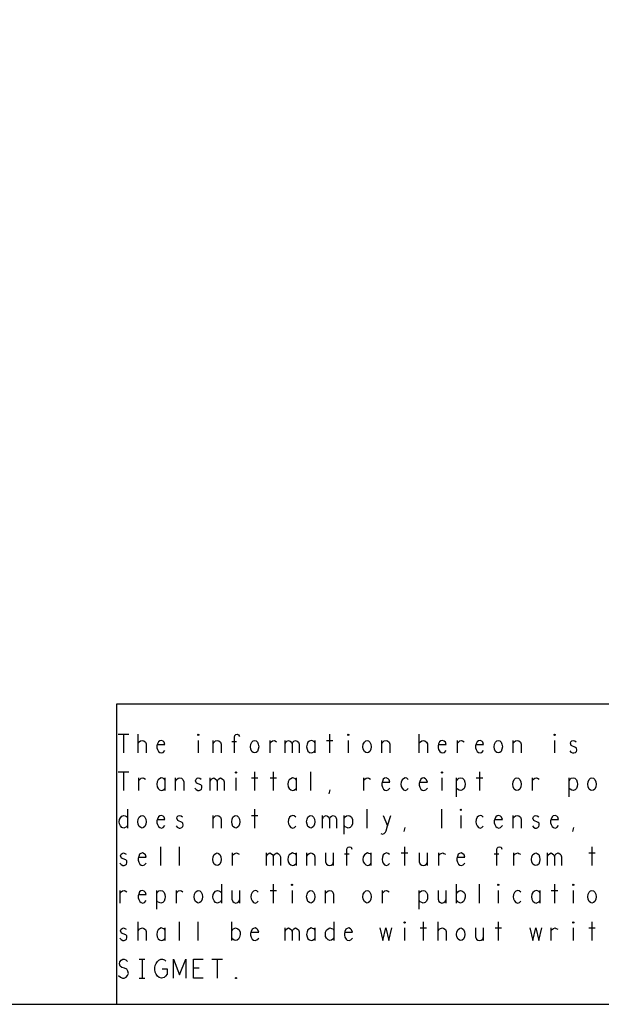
# Model space of a CAD drawing. Extents: x 23.5 to 56.5, y 21.5 to 42.5.
# Tile 8 of 11: x 44 to 47.1, y 21.5 to 26.8. Entities that reach past the tile are written whole.
import ezdxf

# ---------------------------------------------------------------- set-up
doc = ezdxf.new("R2010")
doc.units = 0
doc.layers.add('RVP8-TX_d_tas', color=2, linetype='CONTINUOUS')

msp = doc.modelspace()

# ---------------------------------------------------------------- linework, layer by layer
at = {"layer": 'RVP8-TX_d_tas'}
for points in [[(23.545, 21.545), (56.545, 21.545), (56.545, 42.545), (23.545, 42.545), (23.545, 21.545), (23.545, 21.545)], [(44.907, 22.978), (44.905, 22.98), (44.905, 22.983), (44.907, 22.985), (44.91, 22.983), (44.91, 22.98), (44.907, 22.978)], [(45.207, 22.885), (45.2, 22.887), (45.192, 22.893), (45.187, 22.905), (45.185, 22.918), (45.187, 22.932), (45.192, 22.943), (45.2, 22.95), (45.207, 22.952), (45.215, 22.95), (45.223, 22.943), (45.227, 22.932), (45.229, 22.918), (45.227, 22.905), (45.223, 22.893), (45.215, 22.887), (45.207, 22.885)], [(45.707, 22.978), (45.705, 22.98), (45.705, 22.983), (45.707, 22.985), (45.71, 22.983), (45.71, 22.98), (45.707, 22.978)], [(45.807, 22.885), (45.8, 22.887), (45.793, 22.893), (45.787, 22.905), (45.785, 22.918), (45.787, 22.932), (45.793, 22.943), (45.8, 22.95), (45.807, 22.952), (45.815, 22.95), (45.822, 22.943), (45.827, 22.932), (45.829, 22.918), (45.827, 22.905), (45.822, 22.893), (45.815, 22.887), (45.807, 22.885)], [(46.507, 22.885), (46.5, 22.887), (46.492, 22.893), (46.487, 22.905), (46.485, 22.918), (46.487, 22.932), (46.492, 22.943), (46.5, 22.95), (46.507, 22.952), (46.515, 22.95), (46.522, 22.943), (46.527, 22.932), (46.529, 22.918), (46.527, 22.905), (46.522, 22.893), (46.515, 22.887), (46.507, 22.885)], [(46.807, 22.978), (46.805, 22.98), (46.805, 22.983), (46.807, 22.985), (46.81, 22.983), (46.81, 22.98), (46.807, 22.978)], [(45.107, 22.778), (45.105, 22.78), (45.105, 22.783), (45.107, 22.785), (45.11, 22.783), (45.11, 22.78), (45.107, 22.778)], [(46.207, 22.778), (46.205, 22.78), (46.205, 22.783), (46.207, 22.785), (46.21, 22.783), (46.21, 22.78), (46.207, 22.778)], [(46.607, 22.685), (46.6, 22.687), (46.592, 22.693), (46.587, 22.705), (46.585, 22.718), (46.587, 22.732), (46.592, 22.743), (46.6, 22.75), (46.607, 22.752), (46.615, 22.75), (46.622, 22.743), (46.627, 22.732), (46.629, 22.718), (46.627, 22.705), (46.622, 22.693), (46.615, 22.687), (46.607, 22.685)], [(47.007, 22.685), (47, 22.687), (46.992, 22.693), (46.987, 22.705), (46.985, 22.718), (46.987, 22.732), (46.992, 22.743), (47, 22.75), (47.007, 22.752), (47.015, 22.75), (47.022, 22.743), (47.027, 22.732), (47.029, 22.718), (47.027, 22.705), (47.022, 22.693), (47.015, 22.687), (47.007, 22.685)], [(46.307, 22.578), (46.305, 22.58), (46.305, 22.583), (46.307, 22.585), (46.31, 22.583), (46.31, 22.58), (46.307, 22.578)], [(44.607, 22.485), (44.6, 22.487), (44.592, 22.493), (44.587, 22.505), (44.585, 22.518), (44.587, 22.532), (44.592, 22.543), (44.6, 22.55), (44.607, 22.552), (44.615, 22.55), (44.622, 22.543), (44.627, 22.532), (44.629, 22.518), (44.627, 22.505), (44.622, 22.493), (44.615, 22.487), (44.607, 22.485)], [(45.107, 22.485), (45.1, 22.487), (45.092, 22.493), (45.087, 22.505), (45.085, 22.518), (45.087, 22.532), (45.092, 22.543), (45.1, 22.55), (45.107, 22.552), (45.115, 22.55), (45.122, 22.543), (45.127, 22.532), (45.129, 22.518), (45.127, 22.505), (45.122, 22.493), (45.115, 22.487), (45.107, 22.485)], [(45.507, 22.485), (45.5, 22.487), (45.492, 22.493), (45.487, 22.505), (45.485, 22.518), (45.487, 22.532), (45.492, 22.543), (45.5, 22.55), (45.507, 22.552), (45.515, 22.55), (45.522, 22.543), (45.527, 22.532), (45.529, 22.518), (45.527, 22.505), (45.522, 22.493), (45.515, 22.487), (45.507, 22.485)], [(45.007, 22.285), (45, 22.287), (44.992, 22.293), (44.987, 22.305), (44.985, 22.318), (44.987, 22.332), (44.992, 22.343), (45, 22.35), (45.007, 22.352), (45.015, 22.35), (45.022, 22.343), (45.027, 22.332), (45.029, 22.318), (45.027, 22.305), (45.022, 22.293), (45.015, 22.287), (45.007, 22.285)], [(46.707, 22.285), (46.7, 22.287), (46.692, 22.293), (46.687, 22.305), (46.685, 22.318), (46.687, 22.332), (46.692, 22.343), (46.7, 22.35), (46.707, 22.352), (46.715, 22.35), (46.723, 22.343), (46.727, 22.332), (46.729, 22.318), (46.727, 22.305), (46.723, 22.293), (46.715, 22.287), (46.707, 22.285)], [(45.407, 22.178), (45.405, 22.18), (45.405, 22.183), (45.407, 22.185), (45.41, 22.183), (45.41, 22.18), (45.407, 22.178)], [(46.507, 22.178), (46.505, 22.18), (46.505, 22.183), (46.507, 22.185), (46.51, 22.183), (46.51, 22.18), (46.507, 22.178)], [(46.907, 22.178), (46.905, 22.18), (46.905, 22.183), (46.907, 22.185), (46.91, 22.183), (46.91, 22.18), (46.907, 22.178)], [(44.907, 22.085), (44.9, 22.087), (44.892, 22.093), (44.887, 22.105), (44.885, 22.118), (44.887, 22.132), (44.892, 22.143), (44.9, 22.15), (44.907, 22.152), (44.915, 22.15), (44.922, 22.143), (44.927, 22.132), (44.929, 22.118), (44.927, 22.105), (44.922, 22.093), (44.915, 22.087), (44.907, 22.085)], [(45.507, 22.085), (45.5, 22.087), (45.492, 22.093), (45.487, 22.105), (45.485, 22.118), (45.487, 22.132), (45.492, 22.143), (45.5, 22.15), (45.507, 22.152), (45.515, 22.15), (45.522, 22.143), (45.527, 22.132), (45.529, 22.118), (45.527, 22.105), (45.522, 22.093), (45.515, 22.087), (45.507, 22.085)], [(45.807, 22.085), (45.8, 22.087), (45.793, 22.093), (45.787, 22.105), (45.785, 22.118), (45.787, 22.132), (45.793, 22.143), (45.8, 22.15), (45.807, 22.152), (45.815, 22.15), (45.822, 22.143), (45.827, 22.132), (45.829, 22.118), (45.827, 22.105), (45.822, 22.093), (45.815, 22.087), (45.807, 22.085)], [(47.007, 22.085), (47, 22.087), (46.992, 22.093), (46.987, 22.105), (46.985, 22.118), (46.987, 22.132), (46.992, 22.143), (47, 22.15), (47.007, 22.152), (47.015, 22.15), (47.022, 22.143), (47.027, 22.132), (47.029, 22.118), (47.027, 22.105), (47.022, 22.093), (47.015, 22.087), (47.007, 22.085)], [(46.007, 21.978), (46.005, 21.98), (46.005, 21.983), (46.007, 21.985), (46.01, 21.983), (46.01, 21.98), (46.007, 21.978)], [(46.307, 21.885), (46.3, 21.887), (46.293, 21.893), (46.287, 21.905), (46.285, 21.918), (46.287, 21.932), (46.293, 21.943), (46.3, 21.95), (46.307, 21.952), (46.315, 21.95), (46.322, 21.943), (46.327, 21.932), (46.329, 21.918), (46.327, 21.905), (46.322, 21.893), (46.315, 21.887), (46.307, 21.885)], [(46.907, 21.978), (46.905, 21.98), (46.905, 21.983), (46.907, 21.985), (46.91, 21.983), (46.91, 21.98), (46.907, 21.978)], [(45.107, 21.682), (45.105, 21.683), (45.105, 21.687), (45.107, 21.688), (45.11, 21.687), (45.11, 21.683), (45.107, 21.682), (45.107, 21.682)]]:
    msp.add_lwpolyline(points, close=True, dxfattribs=at)
for points in [[(50.345, 23.145), (44.47, 23.145), (44.47, 21.545)], [(44.479, 22.985), (44.536, 22.985)], [(44.507, 22.985), (44.507, 22.885)], [(44.586, 22.885), (44.586, 22.985)], [(44.586, 22.937), (44.592, 22.945), (44.599, 22.95), (44.609, 22.952), (44.616, 22.95), (44.625, 22.943), (44.629, 22.933), (44.629, 22.885)], [(44.689, 22.93), (44.729, 22.93), (44.725, 22.942), (44.719, 22.948), (44.71, 22.952), (44.701, 22.95), (44.694, 22.945), (44.689, 22.933), (44.686, 22.923), (44.686, 22.913), (44.689, 22.903), (44.695, 22.893), (44.702, 22.887), (44.711, 22.885), (44.72, 22.888), (44.729, 22.898)], [(44.907, 22.952), (44.907, 22.885)], [(44.986, 22.885), (44.986, 22.952)], [(44.986, 22.935), (44.991, 22.943), (44.999, 22.95), (45.009, 22.952), (45.017, 22.95), (45.025, 22.943), (45.029, 22.932), (45.029, 22.885)], [(45.111, 22.945), (45.086, 22.945)], [(45.1, 22.885), (45.1, 22.97), (45.102, 22.978), (45.107, 22.983), (45.115, 22.985), (45.122, 22.982), (45.126, 22.973)], [(45.29, 22.885), (45.29, 22.952)], [(45.29, 22.938), (45.296, 22.945), (45.302, 22.95), (45.311, 22.952), (45.317, 22.95), (45.325, 22.945)], [(45.37, 22.885), (45.37, 22.952)], [(45.37, 22.933), (45.374, 22.942), (45.38, 22.948), (45.389, 22.952), (45.397, 22.948), (45.404, 22.942), (45.407, 22.933), (45.407, 22.885)], [(45.407, 22.933), (45.411, 22.942), (45.417, 22.948), (45.426, 22.952), (45.435, 22.948), (45.441, 22.942), (45.445, 22.932), (45.445, 22.885)], [(45.53, 22.94), (45.525, 22.947), (45.517, 22.95), (45.509, 22.952), (45.5, 22.948), (45.492, 22.942), (45.487, 22.932), (45.485, 22.918), (45.487, 22.905), (45.492, 22.895), (45.5, 22.888), (45.509, 22.885), (45.517, 22.887), (45.525, 22.892), (45.53, 22.898)], [(45.53, 22.885), (45.53, 22.952)], [(45.59, 22.952), (45.625, 22.952)], [(45.607, 22.985), (45.607, 22.885)], [(45.707, 22.952), (45.707, 22.885)], [(45.886, 22.885), (45.886, 22.952)], [(45.886, 22.935), (45.891, 22.943), (45.899, 22.95), (45.909, 22.952), (45.917, 22.95), (45.925, 22.943), (45.929, 22.932), (45.929, 22.885)], [(46.086, 22.885), (46.086, 22.985)], [(46.086, 22.937), (46.092, 22.945), (46.099, 22.95), (46.109, 22.952), (46.116, 22.95), (46.125, 22.943), (46.129, 22.933), (46.129, 22.885)], [(46.189, 22.93), (46.229, 22.93), (46.225, 22.942), (46.219, 22.948), (46.21, 22.952), (46.201, 22.95), (46.194, 22.945), (46.189, 22.933), (46.186, 22.923), (46.186, 22.913), (46.189, 22.903), (46.195, 22.893), (46.202, 22.887), (46.211, 22.885), (46.22, 22.888), (46.229, 22.898)], [(46.29, 22.885), (46.29, 22.952)], [(46.29, 22.938), (46.296, 22.945), (46.302, 22.95), (46.311, 22.952), (46.317, 22.95), (46.325, 22.945)], [(46.389, 22.93), (46.429, 22.93), (46.425, 22.942), (46.419, 22.948), (46.41, 22.952), (46.401, 22.95), (46.394, 22.945), (46.389, 22.933), (46.386, 22.923), (46.386, 22.913), (46.389, 22.903), (46.395, 22.893), (46.402, 22.887), (46.411, 22.885), (46.42, 22.888), (46.429, 22.898)], [(46.586, 22.885), (46.586, 22.952)], [(46.586, 22.935), (46.591, 22.943), (46.599, 22.95), (46.609, 22.952), (46.617, 22.95), (46.625, 22.943), (46.629, 22.932), (46.629, 22.885)], [(46.807, 22.952), (46.807, 22.885)], [(46.889, 22.897), (46.895, 22.89), (46.904, 22.885), (46.911, 22.885), (46.919, 22.888), (46.924, 22.893), (46.926, 22.9), (46.925, 22.91), (46.92, 22.915), (46.897, 22.925), (46.892, 22.937), (46.895, 22.945), (46.9, 22.95), (46.907, 22.952), (46.915, 22.95), (46.922, 22.945)], [(44.479, 22.785), (44.536, 22.785)], [(44.507, 22.785), (44.507, 22.685)], [(45.207, 22.785), (45.207, 22.685)], [(45.307, 22.785), (45.307, 22.685)], [(45.507, 22.685), (45.507, 22.785)], [(46.407, 22.785), (46.407, 22.685)], [(44.59, 22.685), (44.59, 22.752)], [(44.59, 22.738), (44.596, 22.745), (44.602, 22.75), (44.611, 22.752), (44.617, 22.75), (44.625, 22.745)], [(44.73, 22.74), (44.725, 22.747), (44.717, 22.75), (44.709, 22.752), (44.7, 22.748), (44.692, 22.742), (44.687, 22.732), (44.685, 22.718), (44.687, 22.705), (44.692, 22.695), (44.7, 22.688), (44.709, 22.685), (44.717, 22.687), (44.725, 22.692), (44.73, 22.698)], [(44.73, 22.685), (44.73, 22.752)], [(44.786, 22.685), (44.786, 22.752)], [(44.786, 22.735), (44.791, 22.743), (44.799, 22.75), (44.809, 22.752), (44.817, 22.75), (44.825, 22.743), (44.829, 22.732), (44.829, 22.685)], [(44.889, 22.697), (44.895, 22.69), (44.904, 22.685), (44.911, 22.685), (44.919, 22.688), (44.924, 22.693), (44.926, 22.7), (44.925, 22.71), (44.92, 22.715), (44.897, 22.725), (44.892, 22.737), (44.895, 22.745), (44.9, 22.75), (44.907, 22.752), (44.915, 22.75), (44.922, 22.745)], [(44.97, 22.685), (44.97, 22.752)], [(44.97, 22.733), (44.974, 22.742), (44.98, 22.748), (44.989, 22.752), (44.997, 22.748), (45.004, 22.742), (45.007, 22.733), (45.007, 22.685)], [(45.007, 22.733), (45.011, 22.742), (45.017, 22.748), (45.026, 22.752), (45.035, 22.748), (45.041, 22.742), (45.045, 22.732), (45.045, 22.685)], [(45.107, 22.752), (45.107, 22.685)], [(45.19, 22.752), (45.225, 22.752)], [(45.29, 22.752), (45.325, 22.752)], [(45.43, 22.74), (45.425, 22.747), (45.417, 22.75), (45.409, 22.752), (45.4, 22.748), (45.392, 22.742), (45.387, 22.732), (45.385, 22.718), (45.387, 22.705), (45.392, 22.695), (45.4, 22.688), (45.409, 22.685), (45.417, 22.687), (45.425, 22.692), (45.43, 22.698)], [(45.43, 22.685), (45.43, 22.752)], [(45.79, 22.685), (45.79, 22.752)], [(45.79, 22.738), (45.796, 22.745), (45.802, 22.75), (45.811, 22.752), (45.817, 22.75), (45.825, 22.745)], [(45.889, 22.73), (45.929, 22.73), (45.925, 22.742), (45.919, 22.748), (45.91, 22.752), (45.901, 22.75), (45.894, 22.745), (45.889, 22.733), (45.886, 22.723), (45.886, 22.713), (45.889, 22.703), (45.895, 22.693), (45.902, 22.687), (45.911, 22.685), (45.92, 22.688), (45.929, 22.698)], [(46.027, 22.743), (46.019, 22.75), (46.011, 22.752), (46.001, 22.748), (45.994, 22.742), (45.989, 22.73), (45.987, 22.718), (45.989, 22.707), (45.994, 22.697), (46.001, 22.688), (46.011, 22.685), (46.02, 22.688), (46.027, 22.695)], [(46.089, 22.73), (46.129, 22.73), (46.125, 22.742), (46.119, 22.748), (46.11, 22.752), (46.101, 22.75), (46.094, 22.745), (46.089, 22.733), (46.086, 22.723), (46.086, 22.713), (46.089, 22.703), (46.095, 22.693), (46.102, 22.687), (46.111, 22.685), (46.12, 22.688), (46.129, 22.698)], [(46.207, 22.752), (46.207, 22.685)], [(46.285, 22.652), (46.285, 22.752)], [(46.285, 22.737), (46.291, 22.745), (46.297, 22.75), (46.307, 22.752), (46.316, 22.75), (46.325, 22.742), (46.329, 22.73), (46.33, 22.718), (46.329, 22.707), (46.325, 22.695), (46.317, 22.688), (46.307, 22.685), (46.299, 22.687), (46.29, 22.692), (46.285, 22.698)], [(46.39, 22.752), (46.425, 22.752)], [(46.69, 22.685), (46.69, 22.752)], [(46.69, 22.738), (46.696, 22.745), (46.702, 22.75), (46.711, 22.752), (46.717, 22.75), (46.725, 22.745)], [(46.885, 22.652), (46.885, 22.752)], [(46.885, 22.737), (46.891, 22.745), (46.897, 22.75), (46.907, 22.752), (46.916, 22.75), (46.925, 22.742), (46.929, 22.73), (46.93, 22.718), (46.929, 22.707), (46.925, 22.695), (46.917, 22.688), (46.907, 22.685), (46.899, 22.687), (46.89, 22.692), (46.885, 22.698)], [(45.605, 22.667), (45.61, 22.688)], [(44.53, 22.585), (44.53, 22.485)], [(45.207, 22.585), (45.207, 22.485)], [(45.807, 22.485), (45.807, 22.585)], [(46.207, 22.485), (46.207, 22.585)], [(44.53, 22.5), (44.525, 22.492), (44.517, 22.487), (44.509, 22.485), (44.499, 22.488), (44.491, 22.497), (44.486, 22.507), (44.485, 22.518), (44.486, 22.53), (44.491, 22.54), (44.499, 22.548), (44.509, 22.552), (44.517, 22.55), (44.524, 22.547), (44.53, 22.54)], [(44.689, 22.53), (44.729, 22.53), (44.725, 22.542), (44.719, 22.548), (44.71, 22.552), (44.701, 22.55), (44.694, 22.545), (44.689, 22.533), (44.686, 22.523), (44.686, 22.513), (44.689, 22.503), (44.695, 22.493), (44.702, 22.487), (44.711, 22.485), (44.72, 22.488), (44.729, 22.498)], [(44.789, 22.497), (44.795, 22.49), (44.804, 22.485), (44.811, 22.485), (44.819, 22.488), (44.824, 22.493), (44.826, 22.5), (44.825, 22.51), (44.82, 22.515), (44.797, 22.525), (44.793, 22.537), (44.795, 22.545), (44.8, 22.55), (44.807, 22.552), (44.815, 22.55), (44.822, 22.545)], [(44.986, 22.485), (44.986, 22.552)], [(44.986, 22.535), (44.991, 22.543), (44.999, 22.55), (45.009, 22.552), (45.017, 22.55), (45.025, 22.543), (45.029, 22.532), (45.029, 22.485)], [(45.19, 22.552), (45.225, 22.552)], [(45.427, 22.543), (45.419, 22.55), (45.411, 22.552), (45.401, 22.548), (45.394, 22.542), (45.389, 22.53), (45.387, 22.518), (45.389, 22.507), (45.394, 22.497), (45.401, 22.488), (45.411, 22.485), (45.42, 22.488), (45.427, 22.495)], [(45.57, 22.485), (45.57, 22.552)], [(45.57, 22.533), (45.574, 22.542), (45.58, 22.548), (45.589, 22.552), (45.597, 22.548), (45.604, 22.542), (45.607, 22.533), (45.607, 22.485)], [(45.607, 22.533), (45.611, 22.542), (45.617, 22.548), (45.626, 22.552), (45.635, 22.548), (45.641, 22.542), (45.645, 22.532), (45.645, 22.485)], [(45.685, 22.452), (45.685, 22.552)], [(45.685, 22.537), (45.691, 22.545), (45.697, 22.55), (45.707, 22.552), (45.716, 22.55), (45.725, 22.542), (45.729, 22.53), (45.73, 22.518), (45.729, 22.507), (45.725, 22.495), (45.717, 22.488), (45.707, 22.485), (45.699, 22.487), (45.69, 22.492), (45.685, 22.498)], [(45.881, 22.455), (45.889, 22.452), (45.899, 22.455), (45.905, 22.462), (45.91, 22.47), (45.917, 22.497), (45.934, 22.552)], [(45.894, 22.552), (45.917, 22.497)], [(46.307, 22.552), (46.307, 22.485)], [(46.427, 22.543), (46.419, 22.55), (46.411, 22.552), (46.401, 22.548), (46.394, 22.542), (46.389, 22.53), (46.387, 22.518), (46.389, 22.507), (46.394, 22.497), (46.401, 22.488), (46.411, 22.485), (46.42, 22.488), (46.427, 22.495)], [(46.489, 22.53), (46.529, 22.53), (46.525, 22.542), (46.519, 22.548), (46.51, 22.552), (46.501, 22.55), (46.494, 22.545), (46.489, 22.533), (46.486, 22.523), (46.486, 22.513), (46.489, 22.503), (46.495, 22.493), (46.502, 22.487), (46.511, 22.485), (46.52, 22.488), (46.529, 22.498)], [(46.586, 22.485), (46.586, 22.552)], [(46.586, 22.535), (46.591, 22.543), (46.599, 22.55), (46.609, 22.552), (46.617, 22.55), (46.625, 22.543), (46.629, 22.532), (46.629, 22.485)], [(46.689, 22.497), (46.695, 22.49), (46.704, 22.485), (46.711, 22.485), (46.719, 22.488), (46.724, 22.493), (46.726, 22.5), (46.725, 22.51), (46.72, 22.515), (46.697, 22.525), (46.692, 22.537), (46.695, 22.545), (46.7, 22.55), (46.707, 22.552), (46.715, 22.55), (46.723, 22.545)], [(46.789, 22.53), (46.829, 22.53), (46.825, 22.542), (46.819, 22.548), (46.81, 22.552), (46.801, 22.55), (46.794, 22.545), (46.789, 22.533), (46.786, 22.523), (46.786, 22.513), (46.789, 22.503), (46.795, 22.493), (46.802, 22.487), (46.811, 22.485), (46.82, 22.488), (46.829, 22.498)], [(46.005, 22.467), (46.01, 22.488)], [(46.905, 22.467), (46.91, 22.488)], [(44.707, 22.285), (44.707, 22.385)], [(44.807, 22.285), (44.807, 22.385)], [(45.7, 22.285), (45.7, 22.37), (45.702, 22.378), (45.707, 22.383), (45.715, 22.385), (45.723, 22.382), (45.726, 22.373)], [(46.007, 22.385), (46.007, 22.285)], [(46.5, 22.285), (46.5, 22.37), (46.502, 22.378), (46.507, 22.383), (46.515, 22.385), (46.522, 22.382), (46.526, 22.373)], [(47.007, 22.385), (47.007, 22.285)], [(44.489, 22.297), (44.495, 22.29), (44.504, 22.285), (44.511, 22.285), (44.519, 22.288), (44.524, 22.293), (44.526, 22.3), (44.525, 22.31), (44.52, 22.315), (44.497, 22.325), (44.492, 22.337), (44.495, 22.345), (44.5, 22.35), (44.507, 22.352), (44.515, 22.35), (44.522, 22.345)], [(44.589, 22.33), (44.629, 22.33), (44.625, 22.342), (44.619, 22.348), (44.61, 22.352), (44.601, 22.35), (44.594, 22.345), (44.589, 22.333), (44.586, 22.323), (44.586, 22.313), (44.589, 22.303), (44.595, 22.293), (44.602, 22.287), (44.611, 22.285), (44.62, 22.288), (44.629, 22.298)], [(45.09, 22.285), (45.09, 22.352)], [(45.09, 22.338), (45.096, 22.345), (45.102, 22.35), (45.111, 22.352), (45.117, 22.35), (45.125, 22.345)], [(45.27, 22.285), (45.27, 22.352)], [(45.27, 22.333), (45.274, 22.342), (45.28, 22.348), (45.289, 22.352), (45.297, 22.348), (45.304, 22.342), (45.307, 22.333), (45.307, 22.285)], [(45.307, 22.333), (45.311, 22.342), (45.317, 22.348), (45.326, 22.352), (45.335, 22.348), (45.341, 22.342), (45.345, 22.332), (45.345, 22.285)], [(45.43, 22.34), (45.425, 22.347), (45.417, 22.35), (45.409, 22.352), (45.4, 22.348), (45.392, 22.342), (45.387, 22.332), (45.385, 22.318), (45.387, 22.305), (45.392, 22.295), (45.4, 22.288), (45.409, 22.285), (45.417, 22.287), (45.425, 22.292), (45.43, 22.298)], [(45.43, 22.285), (45.43, 22.352)], [(45.486, 22.285), (45.486, 22.352)], [(45.486, 22.335), (45.491, 22.343), (45.499, 22.35), (45.509, 22.352), (45.517, 22.35), (45.525, 22.343), (45.529, 22.332), (45.529, 22.285)], [(45.586, 22.352), (45.586, 22.305), (45.591, 22.293), (45.599, 22.287), (45.607, 22.285), (45.616, 22.287), (45.624, 22.293), (45.629, 22.305)], [(45.629, 22.285), (45.629, 22.352)], [(45.711, 22.345), (45.686, 22.345)], [(45.83, 22.34), (45.825, 22.347), (45.817, 22.35), (45.809, 22.352), (45.8, 22.348), (45.793, 22.342), (45.787, 22.332), (45.785, 22.318), (45.787, 22.305), (45.793, 22.295), (45.8, 22.288), (45.809, 22.285), (45.817, 22.287), (45.825, 22.292), (45.83, 22.298)], [(45.83, 22.285), (45.83, 22.352)], [(45.927, 22.343), (45.919, 22.35), (45.911, 22.352), (45.901, 22.348), (45.894, 22.342), (45.889, 22.33), (45.887, 22.318), (45.889, 22.307), (45.894, 22.297), (45.901, 22.288), (45.911, 22.285), (45.92, 22.288), (45.927, 22.295)], [(45.99, 22.352), (46.025, 22.352)], [(46.086, 22.352), (46.086, 22.305), (46.091, 22.293), (46.099, 22.287), (46.107, 22.285), (46.116, 22.287), (46.124, 22.293), (46.129, 22.305)], [(46.129, 22.285), (46.129, 22.352)], [(46.19, 22.285), (46.19, 22.352)], [(46.19, 22.338), (46.196, 22.345), (46.202, 22.35), (46.211, 22.352), (46.217, 22.35), (46.225, 22.345)], [(46.289, 22.33), (46.329, 22.33), (46.325, 22.342), (46.319, 22.348), (46.31, 22.352), (46.301, 22.35), (46.294, 22.345), (46.289, 22.333), (46.286, 22.323), (46.286, 22.313), (46.289, 22.303), (46.295, 22.293), (46.302, 22.287), (46.311, 22.285), (46.32, 22.288), (46.329, 22.298)], [(46.511, 22.345), (46.486, 22.345)], [(46.59, 22.285), (46.59, 22.352)], [(46.59, 22.338), (46.596, 22.345), (46.602, 22.35), (46.611, 22.352), (46.617, 22.35), (46.625, 22.345)], [(46.77, 22.285), (46.77, 22.352)], [(46.77, 22.333), (46.774, 22.342), (46.78, 22.348), (46.789, 22.352), (46.797, 22.348), (46.804, 22.342), (46.807, 22.333), (46.807, 22.285)], [(46.807, 22.333), (46.811, 22.342), (46.817, 22.348), (46.826, 22.352), (46.835, 22.348), (46.841, 22.342), (46.845, 22.332), (46.845, 22.285)], [(46.99, 22.352), (47.025, 22.352)], [(45.03, 22.185), (45.03, 22.085)], [(45.307, 22.185), (45.307, 22.085)], [(46.285, 22.085), (46.285, 22.185)], [(46.407, 22.085), (46.407, 22.185)], [(46.807, 22.185), (46.807, 22.085)], [(44.49, 22.085), (44.49, 22.152)], [(44.49, 22.138), (44.496, 22.145), (44.502, 22.15), (44.511, 22.152), (44.517, 22.15), (44.525, 22.145)], [(44.589, 22.13), (44.629, 22.13), (44.625, 22.142), (44.619, 22.148), (44.61, 22.152), (44.601, 22.15), (44.594, 22.145), (44.589, 22.133), (44.586, 22.123), (44.586, 22.113), (44.589, 22.103), (44.595, 22.093), (44.602, 22.087), (44.611, 22.085), (44.62, 22.088), (44.629, 22.098)], [(44.685, 22.052), (44.685, 22.152)], [(44.685, 22.137), (44.691, 22.145), (44.697, 22.15), (44.707, 22.152), (44.716, 22.15), (44.725, 22.142), (44.729, 22.13), (44.73, 22.118), (44.729, 22.107), (44.725, 22.095), (44.717, 22.088), (44.707, 22.085), (44.699, 22.087), (44.69, 22.092), (44.685, 22.098)], [(44.79, 22.085), (44.79, 22.152)], [(44.79, 22.138), (44.796, 22.145), (44.802, 22.15), (44.811, 22.152), (44.817, 22.15), (44.825, 22.145)], [(45.03, 22.1), (45.025, 22.092), (45.017, 22.087), (45.009, 22.085), (44.999, 22.088), (44.991, 22.097), (44.986, 22.107), (44.985, 22.118), (44.986, 22.13), (44.991, 22.14), (44.999, 22.148), (45.009, 22.152), (45.017, 22.15), (45.024, 22.147), (45.03, 22.14)], [(45.086, 22.152), (45.086, 22.105), (45.091, 22.093), (45.099, 22.087), (45.107, 22.085), (45.116, 22.087), (45.124, 22.093), (45.129, 22.105)], [(45.129, 22.085), (45.129, 22.152)], [(45.227, 22.143), (45.219, 22.15), (45.211, 22.152), (45.201, 22.148), (45.194, 22.142), (45.189, 22.13), (45.187, 22.118), (45.189, 22.107), (45.194, 22.097), (45.201, 22.088), (45.211, 22.085), (45.22, 22.088), (45.227, 22.095)], [(45.29, 22.152), (45.325, 22.152)], [(45.407, 22.152), (45.407, 22.085)], [(45.586, 22.085), (45.586, 22.152)], [(45.586, 22.135), (45.591, 22.143), (45.599, 22.15), (45.609, 22.152), (45.617, 22.15), (45.625, 22.143), (45.629, 22.132), (45.629, 22.085)], [(45.89, 22.085), (45.89, 22.152)], [(45.89, 22.138), (45.896, 22.145), (45.902, 22.15), (45.911, 22.152), (45.917, 22.15), (45.925, 22.145)], [(46.085, 22.052), (46.085, 22.152)], [(46.085, 22.137), (46.091, 22.145), (46.097, 22.15), (46.107, 22.152), (46.116, 22.15), (46.125, 22.142), (46.129, 22.13), (46.13, 22.118), (46.129, 22.107), (46.125, 22.095), (46.117, 22.088), (46.107, 22.085), (46.099, 22.087), (46.09, 22.092), (46.085, 22.098)], [(46.186, 22.152), (46.186, 22.105), (46.191, 22.093), (46.199, 22.087), (46.207, 22.085), (46.216, 22.087), (46.224, 22.093), (46.229, 22.105)], [(46.229, 22.085), (46.229, 22.152)], [(46.285, 22.135), (46.291, 22.145), (46.299, 22.15), (46.306, 22.152), (46.317, 22.148), (46.325, 22.142), (46.33, 22.13), (46.33, 22.117), (46.327, 22.103), (46.322, 22.093), (46.314, 22.087), (46.306, 22.085), (46.299, 22.087), (46.291, 22.092), (46.285, 22.1)], [(46.507, 22.152), (46.507, 22.085)], [(46.627, 22.143), (46.619, 22.15), (46.611, 22.152), (46.601, 22.148), (46.594, 22.142), (46.589, 22.13), (46.587, 22.118), (46.589, 22.107), (46.594, 22.097), (46.601, 22.088), (46.611, 22.085), (46.62, 22.088), (46.627, 22.095)], [(46.73, 22.14), (46.725, 22.147), (46.717, 22.15), (46.709, 22.152), (46.7, 22.148), (46.692, 22.142), (46.687, 22.132), (46.685, 22.118), (46.687, 22.105), (46.692, 22.095), (46.7, 22.088), (46.709, 22.085), (46.717, 22.087), (46.725, 22.092), (46.73, 22.098)], [(46.73, 22.085), (46.73, 22.152)], [(46.79, 22.152), (46.825, 22.152)], [(46.907, 22.152), (46.907, 22.085)], [(44.489, 21.897), (44.495, 21.89), (44.504, 21.885), (44.511, 21.885), (44.519, 21.888), (44.524, 21.893), (44.526, 21.9), (44.525, 21.91), (44.52, 21.915), (44.497, 21.925), (44.492, 21.937), (44.495, 21.945), (44.5, 21.95), (44.507, 21.952), (44.515, 21.95), (44.522, 21.945)], [(44.586, 21.885), (44.586, 21.985)], [(44.586, 21.937), (44.592, 21.945), (44.599, 21.95), (44.609, 21.952), (44.616, 21.95), (44.625, 21.943), (44.629, 21.933), (44.629, 21.885)], [(44.73, 21.94), (44.725, 21.947), (44.717, 21.95), (44.709, 21.952), (44.7, 21.948), (44.692, 21.942), (44.687, 21.932), (44.685, 21.918), (44.687, 21.905), (44.692, 21.895), (44.7, 21.888), (44.709, 21.885), (44.717, 21.887), (44.725, 21.892), (44.73, 21.898)], [(44.73, 21.885), (44.73, 21.952)], [(44.807, 21.885), (44.807, 21.985)], [(44.907, 21.885), (44.907, 21.985)], [(45.085, 21.885), (45.085, 21.985)], [(45.085, 21.935), (45.091, 21.945), (45.099, 21.95), (45.106, 21.952), (45.117, 21.948), (45.125, 21.942), (45.13, 21.93), (45.13, 21.917), (45.127, 21.903), (45.122, 21.893), (45.114, 21.887), (45.106, 21.885), (45.099, 21.887), (45.091, 21.892), (45.085, 21.9)], [(45.189, 21.93), (45.229, 21.93), (45.225, 21.942), (45.219, 21.948), (45.21, 21.952), (45.201, 21.95), (45.194, 21.945), (45.189, 21.933), (45.186, 21.923), (45.186, 21.913), (45.189, 21.903), (45.195, 21.893), (45.202, 21.887), (45.211, 21.885), (45.22, 21.888), (45.229, 21.898)], [(45.37, 21.885), (45.37, 21.952)], [(45.37, 21.933), (45.374, 21.942), (45.38, 21.948), (45.389, 21.952), (45.397, 21.948), (45.404, 21.942), (45.407, 21.933), (45.407, 21.885)], [(45.407, 21.933), (45.411, 21.942), (45.417, 21.948), (45.426, 21.952), (45.435, 21.948), (45.441, 21.942), (45.445, 21.932), (45.445, 21.885)], [(45.53, 21.94), (45.525, 21.947), (45.517, 21.95), (45.509, 21.952), (45.5, 21.948), (45.492, 21.942), (45.487, 21.932), (45.485, 21.918), (45.487, 21.905), (45.492, 21.895), (45.5, 21.888), (45.509, 21.885), (45.517, 21.887), (45.525, 21.892), (45.53, 21.898)], [(45.53, 21.885), (45.53, 21.952)], [(45.63, 21.9), (45.625, 21.892), (45.617, 21.887), (45.609, 21.885), (45.599, 21.888), (45.591, 21.897), (45.586, 21.907), (45.585, 21.918), (45.586, 21.93), (45.591, 21.94), (45.599, 21.948), (45.609, 21.952), (45.617, 21.95), (45.624, 21.947), (45.63, 21.94)], [(45.63, 21.985), (45.63, 21.885)], [(45.689, 21.93), (45.729, 21.93), (45.725, 21.942), (45.719, 21.948), (45.71, 21.952), (45.701, 21.95), (45.694, 21.945), (45.689, 21.933), (45.686, 21.923), (45.686, 21.913), (45.689, 21.903), (45.695, 21.893), (45.702, 21.887), (45.711, 21.885), (45.72, 21.888), (45.729, 21.898)], [(45.876, 21.952), (45.891, 21.885), (45.907, 21.952), (45.924, 21.885), (45.939, 21.952)], [(46.007, 21.952), (46.007, 21.885)], [(46.09, 21.952), (46.125, 21.952)], [(46.107, 21.985), (46.107, 21.885)], [(46.186, 21.885), (46.186, 21.985)], [(46.186, 21.937), (46.192, 21.945), (46.199, 21.95), (46.209, 21.952), (46.216, 21.95), (46.225, 21.943), (46.229, 21.933), (46.229, 21.885)], [(46.386, 21.952), (46.386, 21.905), (46.391, 21.893), (46.399, 21.887), (46.407, 21.885), (46.416, 21.887), (46.424, 21.893), (46.429, 21.905)], [(46.429, 21.885), (46.429, 21.952)], [(46.49, 21.952), (46.525, 21.952)], [(46.507, 21.985), (46.507, 21.885)], [(46.676, 21.952), (46.691, 21.885), (46.707, 21.952), (46.724, 21.885), (46.739, 21.952)], [(46.79, 21.885), (46.79, 21.952)], [(46.79, 21.938), (46.796, 21.945), (46.802, 21.95), (46.811, 21.952), (46.817, 21.95), (46.825, 21.945)], [(46.907, 21.952), (46.907, 21.885)], [(46.99, 21.952), (47.025, 21.952)], [(47.007, 21.985), (47.007, 21.885)], [(44.481, 21.698), (44.491, 21.69), (44.502, 21.685), (44.512, 21.685), (44.522, 21.69), (44.53, 21.698), (44.534, 21.71), (44.531, 21.722), (44.525, 21.732), (44.514, 21.738), (44.499, 21.742), (44.49, 21.748), (44.486, 21.76), (44.489, 21.772), (44.495, 21.78), (44.504, 21.785), (44.512, 21.785), (44.521, 21.782), (44.529, 21.773)], [(44.592, 21.785), (44.622, 21.785)], [(44.607, 21.785), (44.607, 21.685)], [(44.715, 21.735), (44.74, 21.735), (44.74, 21.705), (44.732, 21.695), (44.724, 21.688), (44.711, 21.685), (44.699, 21.688), (44.69, 21.695), (44.682, 21.705), (44.677, 21.717), (44.675, 21.73), (44.675, 21.742), (44.677, 21.752), (44.682, 21.763), (44.69, 21.773), (44.697, 21.78), (44.707, 21.785), (44.716, 21.785), (44.726, 21.782), (44.734, 21.775)], [(44.775, 21.685), (44.775, 21.785), (44.807, 21.702), (44.84, 21.785), (44.84, 21.685)], [(44.932, 21.685), (44.882, 21.685), (44.882, 21.785), (44.932, 21.785)], [(44.912, 21.737), (44.882, 21.737)], [(44.979, 21.785), (45.036, 21.785)], [(45.007, 21.785), (45.007, 21.685)], [(44.592, 21.685), (44.622, 21.685)]]:
    msp.add_lwpolyline(points, dxfattribs=at)

doc.saveas('drawing.dxf')
